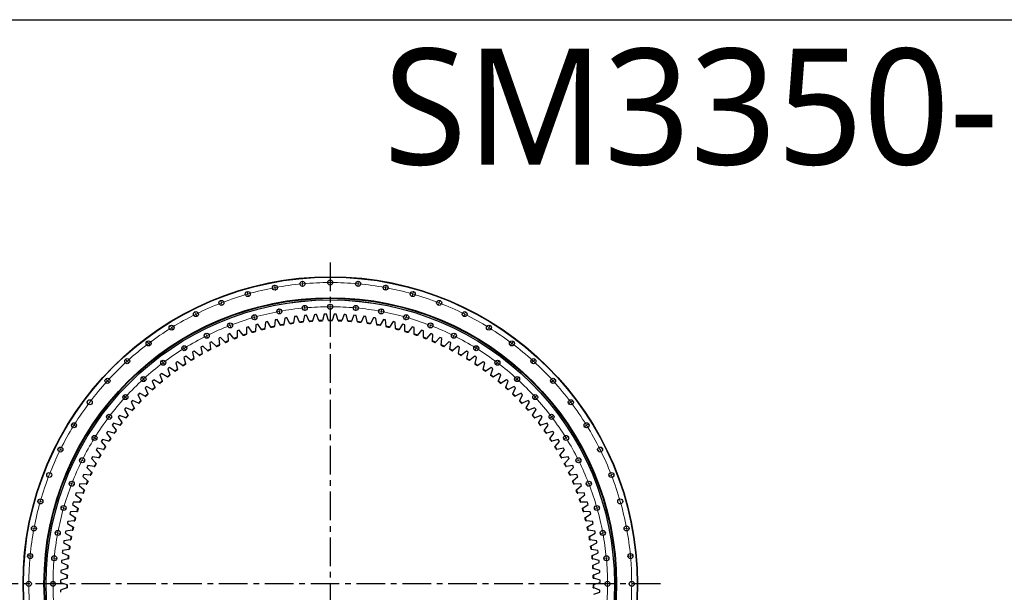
# Model space of a CAD drawing. Header units: millimetres. Extents: x -1928 to 21055, y 64816 to 83481.
# Tile 7 of 17: x 1929 to 9564, y 79038 to 83481. Entities that reach past the tile are written whole.
import ezdxf

# ---------------------------------------------------------------- set-up
doc = ezdxf.new("R2010")
doc.units = ezdxf.units.MM
doc.header["$LTSCALE"] = 100
doc.linetypes.add('CENTER', pattern=[10.16, 6.35, -1.27, 1.27, -1.27])

msp = doc.modelspace()

# ---------------------------------------------------------------- linework, layer by layer
at = {"linetype": 'CENTER', "ltscale": 0.35}
for p, q in [((4337.2, 81597.4), (4337.2, 76611.2)), ((6896.6, 79104.3), (1777.9, 79104.3))]:
    msp.add_line(p, q, dxfattribs=at)
at = {"color": 0, "linetype": 'Continuous', "lineweight": 18}
for p, q in [((3906.8, 81406.9), (3903.7, 81423.6)), ((3907.7, 81402), (3907.3, 81404.5)), ((3907.7, 81402), (3908.2, 81399.5)), ((3908.6, 81397.1), (3911.8, 81380.4)), ((4121.1, 81436.8), (4119.5, 81453.7)), ((4121.6, 81431.8), (4121.3, 81434.3)), ((4121.6, 81431.8), (4121.8, 81429.3)), ((4122, 81426.9), (4123.6, 81409.9)), ((4337.2, 81446.8), (4337.2, 81463.8)), ((4337.2, 81441.8), (4337.2, 81444.3)), ((4337.2, 81441.8), (4337.2, 81439.3)), ((4337.2, 81436.8), (4337.2, 81419.8)), ((4552.5, 81426.9), (4550.9, 81409.9)), ((4552.9, 81431.8), (4552.7, 81429.3)), ((4552.9, 81431.8), (4553.1, 81434.3)), ((4553.4, 81436.8), (4554.9, 81453.7)), ((4765.8, 81397.1), (4762.7, 81380.4)), ((4766.8, 81402), (4766.3, 81399.5)), ((4766.8, 81402), (4767.2, 81404.5)), ((4767.7, 81406.9), (4770.8, 81423.6)), ((3696.2, 81357.4), (3691.5, 81373.7)), ((3697.6, 81352.6), (3696.9, 81355)), ((3697.6, 81352.6), (3698.2, 81350.2)), ((3698.9, 81347.8), (3703.6, 81331.4)), ((4975.6, 81347.8), (4970.9, 81331.4)), ((4976.9, 81352.6), (4976.2, 81350.2)), ((4976.9, 81352.6), (4977.6, 81355)), ((4978.3, 81357.4), (4982.9, 81373.7)), ((3491, 81288.6), (3484.9, 81304.5)), ((3492.8, 81284), (3491.9, 81286.3)), ((3492.8, 81284), (3493.7, 81281.6)), ((3494.6, 81279.3), (3500.8, 81263.4)), ((3941.3, 81222.6), (3938.1, 81239.3)), ((4138.4, 81250.1), (4136.8, 81267)), ((4138.9, 81245.1), (4138.6, 81247.6)), ((4138.9, 81245.1), (4139.1, 81242.6)), ((4139.3, 81240.1), (4140.9, 81223.2)), ((4337.2, 81259.3), (4337.2, 81276.3)), ((4337.2, 81254.3), (4337.2, 81256.8)), ((4337.2, 81254.3), (4337.2, 81251.8)), ((4337.2, 81249.3), (4337.2, 81232.3)), ((4535.2, 81240.1), (4533.6, 81223.2)), ((4535.6, 81245.1), (4535.4, 81242.6)), ((4535.6, 81245.1), (4535.8, 81247.6)), ((4536.1, 81250.1), (4537.6, 81267)), ((4733.2, 81222.6), (4736.3, 81239.3)), ((5179.8, 81279.3), (5173.7, 81263.4)), ((5181.6, 81284), (5180.7, 81281.6)), ((5181.6, 81284), (5182.5, 81286.3)), ((5183.4, 81288.6), (5189.6, 81304.5)), ((3293.1, 81201.2), (3285.5, 81216.4)), ((3295.3, 81196.7), (3294.2, 81199)), ((3295.3, 81196.7), (3296.4, 81194.5)), ((3297.6, 81192.3), (3305.1, 81177.1)), ((3747.5, 81177), (3742.8, 81193.4)), ((3748.9, 81172.2), (3748.2, 81174.6)), ((3748.9, 81172.2), (3749.5, 81169.8)), ((3750.2, 81167.4), (3754.9, 81151.1)), ((3942.2, 81217.7), (3941.7, 81220.1)), ((3942.2, 81217.7), (3942.6, 81215.2)), ((3943.1, 81212.8), (3946.2, 81196.1)), ((4731.4, 81212.8), (4728.3, 81196.1)), ((4732.3, 81217.7), (4731.8, 81215.2)), ((4732.3, 81217.7), (4732.8, 81220.1)), ((4924.2, 81167.4), (4919.6, 81151.1)), ((4925.6, 81172.2), (4924.9, 81169.8)), ((4925.6, 81172.2), (4926.3, 81174.6)), ((4927, 81177), (4931.6, 81193.4)), ((5376.9, 81192.3), (5369.3, 81177.1)), ((5379.2, 81196.7), (5378, 81194.5)), ((5379.2, 81196.7), (5380.3, 81199)), ((5381.4, 81201.2), (5389, 81216.4)), ((3104.1, 81095.9), (3095.1, 81110.4)), ((3106.7, 81091.7), (3105.4, 81093.8)), ((3106.7, 81091.7), (3108, 81089.6)), ((3109.3, 81087.4), (3118.3, 81073)), ((3558.8, 81113.8), (3552.6, 81129.6)), ((3560.6, 81109.1), (3559.7, 81111.4)), ((3560.6, 81109.1), (3561.5, 81106.8)), ((3562.4, 81104.5), (3568.5, 81088.6)), ((5112.1, 81104.5), (5106, 81088.6)), ((5113.9, 81109.1), (5113, 81106.8)), ((5113.9, 81109.1), (5114.8, 81111.4)), ((5115.7, 81113.8), (5121.9, 81129.6)), ((5565.1, 81087.4), (5556.2, 81073)), ((5567.8, 81091.7), (5566.5, 81089.6)), ((5567.8, 81091.7), (5569.1, 81093.8)), ((5570.4, 81095.9), (5579.4, 81110.4)), ((3376.7, 81033.4), (3369.1, 81048.6)), ((3378.9, 81028.9), (3377.8, 81031.1)), ((3378.9, 81028.9), (3380, 81026.7)), ((3381.1, 81024.4), (3388.7, 81009.2)), ((5293.3, 81024.4), (5285.8, 81009.2)), ((5295.6, 81028.9), (5294.5, 81026.7)), ((5295.6, 81028.9), (5296.7, 81031.1)), ((5297.8, 81033.4), (5305.4, 81048.6)), ((2925.6, 80973.7), (2915.3, 80987.2)), ((2928.6, 80969.7), (2927.1, 80971.7)), ((2928.6, 80969.7), (2930.1, 80967.7)), ((2931.6, 80965.7), (2941.8, 80952.1)), ((3202.8, 80936.5), (3193.8, 80951)), ((3205.4, 80932.3), (3204.1, 80934.4)), ((3205.4, 80932.3), (3206.7, 80930.1)), ((5469.1, 80932.3), (5467.8, 80930.1)), ((5469.1, 80932.3), (5470.4, 80934.4)), ((5471.7, 80936.5), (5480.6, 80951)), ((5742.9, 80965.7), (5732.6, 80952.1)), ((5745.9, 80969.7), (5744.4, 80967.7)), ((5745.9, 80969.7), (5747.4, 80971.7)), ((5748.9, 80973.7), (5759.2, 80987.2)), ((3208, 80928), (3217, 80913.6)), ((5466.4, 80928), (5457.5, 80913.6)), ((2759.1, 80835.4), (2747.7, 80848)), ((2762.5, 80831.7), (2760.8, 80833.6)), ((2762.5, 80831.7), (2764.2, 80829.9)), ((2765.8, 80828), (2777.3, 80815.5)), ((3038.6, 80824), (3028.3, 80837.6)), ((3041.6, 80820), (3040.1, 80822)), ((3041.6, 80820), (3043.1, 80818)), ((3044.6, 80816), (3054.8, 80802.5)), ((5629.9, 80816), (5619.6, 80802.5)), ((5632.9, 80820), (5631.4, 80818)), ((5632.9, 80820), (5634.4, 80822)), ((5635.9, 80824), (5646.2, 80837.6)), ((5908.6, 80828), (5897.2, 80815.5)), ((5912, 80831.7), (5910.3, 80829.9)), ((5912, 80831.7), (5913.7, 80833.6)), ((5915.4, 80835.4), (5926.8, 80848)), ((2885.4, 80696.9), (2874, 80709.4)), ((5789.1, 80696.9), (5800.5, 80709.4)), ((2606.1, 80682.4), (2593.5, 80693.9)), ((2609.8, 80679.1), (2608, 80680.7)), ((2609.8, 80679.1), (2611.7, 80677.4)), ((2613.5, 80675.7), (2626.1, 80664.2)), ((2888.8, 80693.2), (2887.1, 80695)), ((2888.8, 80693.2), (2890.5, 80691.3)), ((2892.2, 80689.5), (2903.6, 80676.9)), ((5782.3, 80689.5), (5770.9, 80676.9)), ((5785.7, 80693.2), (5784, 80691.3)), ((5785.7, 80693.2), (5787.4, 80695)), ((6061, 80675.7), (6048.4, 80664.2)), ((6064.7, 80679.1), (6062.8, 80677.4)), ((6064.7, 80679.1), (6066.5, 80680.7)), ((6068.4, 80682.4), (6080.9, 80693.9)), ((2744.7, 80556.1), (2732.1, 80567.6)), ((2748.4, 80552.7), (2746.5, 80554.4)), ((2748.4, 80552.7), (2750.2, 80551.1)), ((5926.1, 80552.7), (5924.3, 80551.1)), ((5926.1, 80552.7), (5928, 80554.4)), ((5929.8, 80556.1), (5942.4, 80567.6)), ((2752.1, 80549.4), (2764.6, 80537.9)), ((5922.4, 80549.4), (5909.8, 80537.9)), ((6198.6, 80509.9), (6185, 80499.7)), ((6202.6, 80513), (6200.6, 80511.5)), ((6202.6, 80513), (6204.6, 80514.5)), ((6206.6, 80516), (6220.2, 80526.2)), ((2617.5, 80403), (2603.9, 80413.2)), ((2621.5, 80400), (2619.5, 80401.5)), ((2621.5, 80400), (2623.5, 80398.5)), ((2625.5, 80397), (2639.1, 80386.7)), ((6049, 80397), (6035.4, 80386.7)), ((6053, 80400), (6051, 80398.5)), ((6053, 80400), (6055, 80401.5)), ((6057, 80403), (6070.5, 80413.2)), ((2345.6, 80337.5), (2331.2, 80346.4)), ((2349.9, 80334.8), (2347.7, 80336.2)), ((2349.9, 80334.8), (2352, 80333.5)), ((2354.1, 80332.2), (2368.6, 80323.3)), ((6320.4, 80332.2), (6305.9, 80323.3)), ((6324.6, 80334.8), (6322.5, 80333.5)), ((6324.6, 80334.8), (6326.7, 80336.2)), ((6328.9, 80337.5), (6343.3, 80346.4)), ((2505, 80238.8), (2490.6, 80247.7)), ((6169.5, 80238.8), (6183.9, 80247.7)), ((2509.3, 80236.1), (2507.1, 80237.4)), ((2509.3, 80236.1), (2511.4, 80234.8)), ((2513.5, 80233.5), (2528, 80224.5)), ((6161, 80233.5), (6146.5, 80224.5)), ((6165.2, 80236.1), (6163.1, 80234.8)), ((6165.2, 80236.1), (6167.3, 80237.4)), ((2240.3, 80148.4), (2225.1, 80156)), ((2244.8, 80146.2), (2242.6, 80147.3)), ((2244.8, 80146.2), (2247, 80145.1)), ((2249.3, 80144), (2264.5, 80136.4)), ((6425.2, 80144), (6410, 80136.4)), ((6429.7, 80146.2), (6427.4, 80145.1)), ((6429.7, 80146.2), (6431.9, 80147.3)), ((6434.2, 80148.4), (6449.4, 80156)), ((2408.2, 80064.9), (2392.9, 80072.4)), ((2412.6, 80062.6), (2410.4, 80063.8)), ((2412.6, 80062.6), (2414.9, 80061.5)), ((2417.1, 80060.4), (2432.3, 80052.8)), ((6257.4, 80060.4), (6242.1, 80052.8)), ((6261.8, 80062.6), (6259.6, 80061.5)), ((6261.8, 80062.6), (6264.1, 80063.8)), ((6266.3, 80064.9), (6281.5, 80072.4)), ((6512.2, 79946.9), (6496.4, 79940.8)), ((6516.9, 79948.7), (6514.6, 79947.8)), ((6516.9, 79948.7), (6519.2, 79949.6)), ((6521.6, 79950.5), (6537.4, 79956.6)), ((2327.8, 79882.8), (2311.9, 79888.9)), ((2332.4, 79881), (2330.1, 79881.9)), ((2332.4, 79881), (2334.8, 79880.1)), ((2337.1, 79879.2), (2352.9, 79873)), ((6337.4, 79879.2), (6321.5, 79873)), ((6342.1, 79881), (6339.7, 79880.1)), ((6342.1, 79881), (6344.4, 79881.9)), ((6346.7, 79882.8), (6362.6, 79888.9)), ((2084.2, 79745.4), (2067.8, 79750)), ((2089, 79744), (2086.6, 79744.7)), ((2089, 79744), (2091.4, 79743.3)), ((2093.8, 79742.6), (2110.1, 79738)), ((2264.5, 79694), (2248.2, 79698.7)), ((2269.3, 79692.7), (2266.9, 79693.4)), ((2269.3, 79692.7), (2271.7, 79692)), ((2274.1, 79691.3), (2290.5, 79686.7)), ((6400.4, 79691.3), (6384, 79686.7)), ((6405.2, 79692.7), (6402.8, 79692)), ((6405.2, 79692.7), (6407.6, 79693.4)), ((6410, 79694), (6426.3, 79698.7)), ((2034.6, 79534.7), (2017.9, 79537.9)), ((2039.5, 79533.8), (2037.1, 79534.3)), ((2039.5, 79533.8), (2042, 79533.4)), ((2044.5, 79532.9), (2061.2, 79529.8)), ((2218.9, 79500.3), (2202.2, 79503.4)), ((2223.8, 79499.4), (2221.4, 79499.8)), ((2223.8, 79499.4), (2226.3, 79498.9)), ((2228.8, 79498.4), (2245.5, 79495.3)), ((6445.7, 79498.4), (6429, 79495.3)), ((6450.6, 79499.4), (6448.2, 79498.9)), ((6450.6, 79499.4), (6453.1, 79499.8)), ((6455.5, 79500.3), (6472.3, 79503.4)), ((6630, 79532.9), (6613.3, 79529.8)), ((6634.9, 79533.8), (6632.5, 79533.4)), ((6634.9, 79533.8), (6637.4, 79534.3)), ((6639.9, 79534.7), (6656.6, 79537.9)), ((2004.7, 79320.4), (1987.8, 79322)), ((2009.7, 79320), (2007.2, 79320.2)), ((2009.7, 79320), (2012.2, 79319.7)), ((2014.7, 79319.5), (2031.6, 79317.9)), ((2191.4, 79303.1), (2174.5, 79304.7)), ((2196.4, 79302.7), (2193.9, 79302.9)), ((2196.4, 79302.7), (2198.9, 79302.4)), ((2201.4, 79302.2), (2218.3, 79300.6)), ((6473.1, 79302.2), (6456.2, 79300.6)), ((6478.1, 79302.7), (6475.6, 79302.4)), ((6478.1, 79302.7), (6480.6, 79302.9)), ((6483, 79303.1), (6500, 79304.7)), ((6659.8, 79319.5), (6642.9, 79317.9)), ((6664.8, 79320), (6662.3, 79319.7)), ((6664.8, 79320), (6667.3, 79320.2)), ((6669.7, 79320.4), (6686.7, 79322)), ((2182.2, 79104.3), (2165.2, 79104.3)), ((2187.2, 79104.3), (2184.7, 79104.3)), ((2187.2, 79104.3), (2189.7, 79104.3)), ((2192.2, 79104.3), (2209.2, 79104.3)), ((6482.2, 79104.3), (6465.2, 79104.3)), ((6487.2, 79104.3), (6484.7, 79104.3)), ((6487.2, 79104.3), (6489.7, 79104.3)), ((6492.2, 79104.3), (6509.2, 79104.3))]:
    msp.add_line(p, q, dxfattribs=at)
at = {"color": 7, "linetype": 'Continuous', "lineweight": 25}
for p, q in [((3984.8, 81166.1), (3977.1, 81116.3)), ((3992.9, 81167.5), (3984.8, 81166.1)), ((4001.1, 81168.8), (3992.9, 81167.5)), ((4024.6, 81124.3), (4001.1, 81168.8)), ((4060.8, 81177.7), (4051.2, 81128.2)), ((4069, 81178.8), (4060.8, 81177.7)), ((4077.1, 81179.8), (4069, 81178.8)), ((4099, 81134.4), (4077.1, 81179.8)), ((4137.2, 81186.5), (4125.8, 81137.3)), ((4145.4, 81187.2), (4137.2, 81186.5)), ((4153.6, 81188), (4145.4, 81187.2)), ((4173.8, 81141.8), (4153.6, 81188)), ((4213.8, 81192.4), (4200.6, 81143.7)), ((4222, 81192.9), (4213.8, 81192.4)), ((4230.2, 81193.3), (4222, 81192.9)), ((4248.7, 81146.4), (4230.2, 81193.3)), ((4290.6, 81195.5), (4275.6, 81147.4)), ((4298.8, 81195.7), (4290.6, 81195.5)), ((4307, 81195.8), (4298.8, 81195.7)), ((4323.8, 81148.3), (4307, 81195.8)), ((4367.4, 81195.8), (4350.7, 81148.3)), ((4375.7, 81195.7), (4367.4, 81195.8)), ((4383.9, 81195.5), (4375.7, 81195.7)), ((4398.9, 81147.4), (4383.9, 81195.5)), ((4444.3, 81193.3), (4425.8, 81146.4)), ((4452.5, 81192.9), (4444.3, 81193.3)), ((4460.7, 81192.4), (4452.5, 81192.9)), ((4473.9, 81143.7), (4460.7, 81192.4)), ((4520.9, 81188), (4500.7, 81141.8)), ((4529.1, 81187.2), (4520.9, 81188)), ((4537.3, 81186.5), (4529.1, 81187.2)), ((4548.7, 81137.3), (4537.3, 81186.5)), ((4597.3, 81179.8), (4575.5, 81134.4)), ((4605.5, 81178.8), (4597.3, 81179.8)), ((4613.7, 81177.7), (4605.5, 81178.8)), ((4623.3, 81128.2), (4613.7, 81177.7)), ((4673.4, 81168.8), (4649.9, 81124.3)), ((4681.5, 81167.5), (4673.4, 81168.8)), ((4689.6, 81166.1), (4681.5, 81167.5)), ((4697.4, 81116.3), (4689.6, 81166.1)), ((3686.7, 81092.3), (3686.3, 81041.9)), ((3694.5, 81094.9), (3686.7, 81092.3)), ((3702.3, 81097.4), (3694.5, 81094.9)), ((3732.2, 81056.7), (3702.3, 81097.4)), ((3760.2, 81114.9), (3757.9, 81064.5)), ((3768.1, 81117.1), (3760.2, 81114.9)), ((3776, 81119.3), (3768.1, 81117.1)), ((3804.3, 81077.6), (3776, 81119.3)), ((3830, 81080.2), (3830.3, 81084.4)), ((3834.4, 81134.7), (3830.3, 81084.4)), ((3842.4, 81136.7), (3834.4, 81134.7)), ((3850.4, 81138.6), (3842.4, 81136.7)), ((3877.1, 81095.8), (3850.4, 81138.6)), ((3877.1, 81095.8), (3879.4, 81092.3)), ((3902.9, 81097.5), (3903.4, 81101.7)), ((3909.3, 81151.8), (3903.4, 81101.7)), ((3917.4, 81153.5), (3909.3, 81151.8)), ((3925.4, 81155.1), (3917.4, 81153.5)), ((3950.6, 81111.4), (3925.4, 81155.1)), ((3950.6, 81111.4), (3952.7, 81107.7)), ((3976.4, 81112.1), (3977.1, 81116.3)), ((4024.6, 81124.3), (4026.6, 81120.5)), ((4050.4, 81124), (4051.2, 81128.2)), ((4099, 81134.4), (4100.9, 81130.6)), ((4124.8, 81133.2), (4125.8, 81137.3)), ((4173.8, 81141.8), (4175.5, 81137.9)), ((4199.5, 81139.6), (4200.6, 81143.7)), ((4248.7, 81146.4), (4250.3, 81142.4)), ((4274.3, 81143.3), (4275.6, 81147.4)), ((4323.8, 81148.3), (4325.2, 81144.3)), ((4349.3, 81144.3), (4350.7, 81148.3)), ((4398.9, 81147.4), (4400.1, 81143.3)), ((4424.2, 81142.4), (4425.8, 81146.4)), ((4473.9, 81143.7), (4475, 81139.6)), ((4499, 81137.9), (4500.7, 81141.8)), ((4548.7, 81137.3), (4549.7, 81133.2)), ((4573.6, 81130.6), (4575.5, 81134.4)), ((4623.3, 81128.2), (4624.1, 81124)), ((4647.9, 81120.5), (4649.9, 81124.3)), ((4697.4, 81116.3), (4698.1, 81112.1)), ((4721.8, 81107.7), (4723.9, 81111.4)), ((4749, 81155.1), (4723.9, 81111.4)), ((4757.1, 81153.5), (4749, 81155.1)), ((4765.1, 81151.8), (4757.1, 81153.5)), ((4771.1, 81101.7), (4765.1, 81151.8)), ((4771.1, 81101.7), (4771.6, 81097.5)), ((4795.1, 81092.3), (4797.3, 81095.8)), ((4824.1, 81138.6), (4797.3, 81095.8)), ((4832.1, 81136.7), (4824.1, 81138.6)), ((4840.1, 81134.7), (4832.1, 81136.7)), ((4844.2, 81084.4), (4840.1, 81134.7)), ((4844.2, 81084.4), (4844.5, 81080.2)), ((4898.5, 81119.3), (4870.2, 81077.6)), ((4906.4, 81117.1), (4898.5, 81119.3)), ((4914.3, 81114.9), (4906.4, 81117.1)), ((4916.6, 81064.5), (4914.3, 81114.9)), ((4972.1, 81097.4), (4942.3, 81056.7)), ((4980, 81094.9), (4972.1, 81097.4)), ((4987.8, 81092.3), (4980, 81094.9)), ((4988.2, 81041.9), (4987.8, 81092.3)), ((3479.4, 81012.1), (3471.9, 81008.7)), ((3471.9, 81008.7), (3477.1, 80958.5)), ((3486.9, 81015.4), (3479.4, 81012.1)), ((3521.1, 80978.3), (3486.9, 81015.4)), ((3550.1, 81042.3), (3542.5, 81039.2)), ((3542.5, 81039.2), (3545.8, 80988.9)), ((3557.7, 81045.4), (3550.1, 81042.3)), ((3590.4, 81007), (3557.7, 81045.4)), ((3621.8, 81069.9), (3614.1, 81067.1)), ((3614.1, 81067.1), (3615.5, 81016.7)), ((3615.7, 81012.4), (3615.5, 81016.7)), ((3629.6, 81072.7), (3621.8, 81069.9)), ((3660.8, 81033.1), (3629.6, 81072.7)), ((3660.8, 81033.1), (3663.5, 81029.8)), ((3686.3, 81037.6), (3686.3, 81041.9)), ((3732.2, 81056.7), (3734.7, 81053.3)), ((3757.7, 81060.3), (3757.9, 81064.5)), ((3804.3, 81077.6), (3806.7, 81074.1)), ((4867.8, 81074.1), (4870.2, 81077.6)), ((4916.6, 81064.5), (4916.8, 81060.3)), ((4939.8, 81053.3), (4942.3, 81056.7)), ((4988.2, 81041.9), (4988.2, 81037.6)), ((5011, 81029.8), (5013.6, 81033.1)), ((5044.9, 81072.7), (5013.6, 81033.1)), ((5052.7, 81069.9), (5044.9, 81072.7)), ((5060.4, 81067.1), (5052.7, 81069.9)), ((5058.9, 81016.7), (5058.8, 81012.4)), ((5058.9, 81016.7), (5060.4, 81067.1)), ((5116.8, 81045.4), (5084, 81007)), ((5124.4, 81042.3), (5116.8, 81045.4)), ((5132, 81039.2), (5124.4, 81042.3)), ((5128.7, 80988.9), (5132, 81039.2)), ((5187.5, 81015.4), (5153.4, 80978.3)), ((5195, 81012.1), (5187.5, 81015.4)), ((5202.5, 81008.7), (5195, 81012.1)), ((5197.4, 80958.5), (5202.5, 81008.7)), ((3341.7, 80943.9), (3334.5, 80940)), ((3334.5, 80940), (3343.3, 80890.3)), ((3348.9, 80947.8), (3341.7, 80943.9)), ((3385.7, 80913.3), (3348.9, 80947.8)), ((3409.9, 80979.3), (3402.6, 80975.6)), ((3402.6, 80975.6), (3409.6, 80925.7)), ((3417.3, 80982.9), (3409.9, 80979.3)), ((3452.8, 80947), (3417.3, 80982.9)), ((3452.8, 80947), (3455.7, 80944)), ((3477.5, 80954.3), (3477.1, 80958.5)), ((3521.1, 80978.3), (3523.9, 80975.2)), ((3546.1, 80984.6), (3545.8, 80988.9)), ((3590.4, 81007), (3593.2, 81003.8)), ((5081.3, 81003.8), (5084, 81007)), ((5128.7, 80988.9), (5128.4, 80984.6)), ((5150.6, 80975.2), (5153.4, 80978.3)), ((5197.4, 80958.5), (5197, 80954.3)), ((5218.7, 80944), (5221.7, 80947)), ((5257.2, 80982.9), (5221.7, 80947)), ((5264.6, 80979.3), (5257.2, 80982.9)), ((5271.9, 80975.6), (5264.6, 80979.3)), ((5264.9, 80925.7), (5271.9, 80975.6)), ((5325.6, 80947.8), (5288.8, 80913.3)), ((5332.8, 80943.9), (5325.6, 80947.8)), ((5331.2, 80890.3), (5340, 80940)), ((5340, 80940), (5332.8, 80943.9)), ((3209.3, 80865.9), (3202.4, 80861.4)), ((3202.4, 80861.4), (3214.8, 80812.5)), ((3216.2, 80870.3), (3209.3, 80865.9)), ((3255.4, 80838.5), (3216.2, 80870.3)), ((3274.8, 80906.1), (3267.7, 80901.9)), ((3267.7, 80901.9), (3278.3, 80852.6)), ((3281.9, 80910.3), (3274.8, 80906.1)), ((3319.9, 80877.1), (3281.9, 80910.3)), ((3319.9, 80877.1), (3323, 80874.3)), ((3344, 80886.2), (3343.3, 80890.3)), ((3385.7, 80913.3), (3388.8, 80910.4)), ((3410.1, 80921.5), (3409.6, 80925.7)), ((5264.9, 80925.7), (5264.3, 80921.5)), ((5285.7, 80910.4), (5288.8, 80913.3)), ((5331.2, 80890.3), (5330.5, 80886.2)), ((5351.4, 80874.3), (5354.6, 80877.1)), ((5392.6, 80910.3), (5354.6, 80877.1)), ((5399.7, 80906.1), (5392.6, 80910.3)), ((5396.1, 80852.6), (5406.8, 80901.9)), ((5406.8, 80901.9), (5399.7, 80906.1)), ((5458.2, 80870.3), (5419.1, 80838.5)), ((5465.2, 80865.9), (5458.2, 80870.3)), ((5459.7, 80812.5), (5472.1, 80861.4)), ((5472.1, 80861.4), (5465.2, 80865.9)), ((3089.6, 80783.2), (3083, 80778.3)), ((3131, 80754.4), (3089.6, 80783.2)), ((3145.3, 80823.3), (3138.6, 80818.5)), ((3138.6, 80818.5), (3152.8, 80770.2)), ((3152.1, 80827.9), (3145.3, 80823.3)), ((3192.4, 80797.6), (3152.1, 80827.9)), ((3192.4, 80797.6), (3195.8, 80795.1)), ((3215.9, 80808.4), (3214.8, 80812.5)), ((3255.4, 80838.5), (3258.7, 80835.9)), ((3279.2, 80848.5), (3278.3, 80852.6)), ((5396.1, 80852.6), (5395.3, 80848.5)), ((5415.8, 80835.9), (5419.1, 80838.5)), ((5459.7, 80812.5), (5458.6, 80808.4)), ((5478.7, 80795.1), (5482, 80797.6)), ((5522.4, 80827.9), (5482, 80797.6)), ((5521.7, 80770.2), (5535.9, 80818.5)), ((5529.1, 80823.3), (5522.4, 80827.9)), ((5535.9, 80818.5), (5529.1, 80823.3)), ((5584.9, 80783.2), (5543.5, 80754.4)), ((5591.5, 80778.3), (5584.9, 80783.2)), ((3022.3, 80731.1), (3016, 80725.9)), ((3016, 80725.9), (3033.7, 80678.7)), ((3028.8, 80736.3), (3022.3, 80731.1)), ((3071.2, 80709), (3028.8, 80736.3)), ((3071.2, 80709), (3074.8, 80706.7)), ((3083, 80778.3), (3076.4, 80773.4)), ((3076.4, 80773.4), (3092.4, 80725.5)), ((3093.8, 80721.5), (3092.4, 80725.5)), ((3131, 80754.4), (3134.5, 80752)), ((3154, 80766.1), (3152.8, 80770.2)), ((5521.7, 80770.2), (5520.5, 80766.1)), ((5540, 80752), (5543.5, 80754.4)), ((5582.1, 80725.5), (5580.7, 80721.5)), ((5582.1, 80725.5), (5598, 80773.4)), ((5598, 80773.4), (5591.5, 80778.3)), ((5599.7, 80706.7), (5603.3, 80709)), ((5645.7, 80736.3), (5603.3, 80709)), ((5640.8, 80678.7), (5658.5, 80725.9)), ((5652.1, 80731.1), (5645.7, 80736.3)), ((5658.5, 80725.9), (5652.1, 80731.1)), ((2906.5, 80630.2), (2900.5, 80624.5)), ((2912.5, 80635.8), (2906.5, 80630.2)), ((2956.8, 80611.7), (2912.5, 80635.8)), ((2963.5, 80681.7), (2957.3, 80676.3)), ((2957.3, 80676.3), (2976.8, 80629.8)), ((2969.7, 80687.1), (2963.5, 80681.7)), ((3013.1, 80661.4), (2969.7, 80687.1)), ((2978.4, 80625.9), (2976.8, 80629.8)), ((3013.1, 80661.4), (3016.8, 80659.3)), ((3035.2, 80674.7), (3033.7, 80678.7)), ((5640.8, 80678.7), (5639.3, 80674.7)), ((5657.7, 80659.3), (5661.4, 80661.4)), ((5704.8, 80687.1), (5661.4, 80661.4)), ((5697.7, 80629.8), (5696.1, 80625.9)), ((5697.7, 80629.8), (5717.2, 80676.3)), ((5711, 80681.7), (5704.8, 80687.1)), ((5717.2, 80676.3), (5711, 80681.7)), ((5762, 80635.8), (5717.7, 80611.7)), ((5768, 80630.2), (5762, 80635.8)), ((5774, 80624.5), (5768, 80630.2)), ((2851.4, 80576.6), (2845.6, 80570.7)), ((2845.6, 80570.7), (2868.4, 80525.7)), ((2857.2, 80582.4), (2851.4, 80576.6)), ((2902.4, 80560), (2857.2, 80582.4)), ((2900.5, 80624.5), (2921.6, 80578.7)), ((2902.4, 80560), (2906.1, 80558.1)), ((2923.4, 80574.9), (2921.6, 80578.7)), ((2956.8, 80611.7), (2960.5, 80609.7)), ((5714, 80609.7), (5717.7, 80611.7)), ((5752.8, 80578.7), (5751.1, 80574.9)), ((5752.8, 80578.7), (5774, 80624.5)), ((5768.3, 80558.1), (5772.1, 80560)), ((5817.3, 80582.4), (5772.1, 80560)), ((5806.1, 80525.7), (5828.9, 80570.7)), ((5823.1, 80576.6), (5817.3, 80582.4)), ((5828.9, 80570.7), (5823.1, 80576.6)), ((2798.3, 80521), (2792.7, 80514.9)), ((2792.7, 80514.9), (2817.2, 80470.8)), ((2803.9, 80527), (2798.3, 80521)), ((2849.8, 80506.3), (2803.9, 80527)), ((2849.8, 80506.3), (2853.7, 80504.6)), ((2870.3, 80522), (2868.4, 80525.7)), ((5806.1, 80525.7), (5804.1, 80522)), ((5820.8, 80504.6), (5824.6, 80506.3)), ((5870.6, 80527), (5824.6, 80506.3)), ((5857.3, 80470.8), (5881.7, 80514.9)), ((5876.2, 80521), (5870.6, 80527)), ((5881.7, 80514.9), (5876.2, 80521)), ((2698.4, 80404.2), (2693.3, 80397.7)), ((2693.3, 80397.7), (2721, 80355.5)), ((2703.6, 80410.6), (2698.4, 80404.2)), ((2750.9, 80393.3), (2703.6, 80410.6)), ((2747.3, 80463.5), (2742, 80457.2)), ((2742, 80457.2), (2768, 80414.1)), ((2752.6, 80469.7), (2747.3, 80463.5)), ((2799.3, 80450.7), (2752.6, 80469.7)), ((2770.2, 80410.4), (2768, 80414.1)), ((2799.3, 80450.7), (2803.3, 80449.1)), ((2819.2, 80467.1), (2817.2, 80470.8)), ((5857.3, 80470.8), (5855.2, 80467.1)), ((5871.2, 80449.1), (5875.1, 80450.7)), ((5921.8, 80469.7), (5875.1, 80450.7)), ((5906.5, 80414.1), (5904.3, 80410.4)), ((5906.5, 80414.1), (5932.5, 80457.2)), ((5927.2, 80463.5), (5921.8, 80469.7)), ((5970.9, 80410.6), (5923.6, 80393.3)), ((5932.5, 80457.2), (5927.2, 80463.5)), ((5953.5, 80355.5), (5981.1, 80397.7)), ((5976.1, 80404.2), (5970.9, 80410.6)), ((5981.1, 80397.7), (5976.1, 80404.2)), ((2651.8, 80343.1), (2646.9, 80336.5)), ((2646.9, 80336.5), (2676.1, 80295.3)), ((2656.7, 80349.7), (2651.8, 80343.1)), ((2704.6, 80334.2), (2656.7, 80349.7)), ((2704.6, 80334.2), (2708.7, 80332.9)), ((2723.3, 80352), (2721, 80355.5)), ((2750.9, 80393.3), (2754.9, 80391.9)), ((5919.6, 80391.9), (5923.6, 80393.3)), ((5953.5, 80355.5), (5951.2, 80352)), ((5965.8, 80332.9), (5969.8, 80334.2)), ((6017.8, 80349.7), (5969.8, 80334.2)), ((5998.4, 80295.3), (6027.5, 80336.5)), ((6022.7, 80343.1), (6017.8, 80349.7)), ((6027.5, 80336.5), (6022.7, 80343.1)), ((2607.4, 80280.4), (2602.8, 80273.5)), ((2602.8, 80273.5), (2633.5, 80233.5)), ((2612.1, 80287.1), (2607.4, 80280.4)), ((2660.6, 80273.4), (2612.1, 80287.1)), ((2660.6, 80273.4), (2664.6, 80272.2)), ((2678.5, 80291.9), (2676.1, 80295.3)), ((5998.4, 80295.3), (5995.9, 80291.9)), ((6009.8, 80272.2), (6013.9, 80273.4)), ((6062.4, 80287.1), (6013.9, 80273.4)), ((6041, 80233.5), (6071.7, 80273.5)), ((6067.1, 80280.4), (6062.4, 80287.1)), ((6071.7, 80273.5), (6067.1, 80280.4)), ((2565.4, 80216), (2561, 80209)), ((2561, 80209), (2593.1, 80170.1)), ((2569.8, 80223), (2565.4, 80216)), ((2618.8, 80211), (2569.8, 80223)), ((2595.8, 80166.9), (2593.1, 80170.1)), ((2618.8, 80211), (2622.9, 80210)), ((2636, 80230.1), (2633.5, 80233.5)), ((6041, 80233.5), (6038.4, 80230.1)), ((6051.6, 80210), (6055.7, 80211)), ((6104.7, 80223), (6055.7, 80211)), ((6081.3, 80170.1), (6078.7, 80166.9)), ((6081.3, 80170.1), (6113.5, 80209)), ((6109.1, 80216), (6104.7, 80223)), ((6113.5, 80209), (6109.1, 80216)), ((2525.7, 80150.2), (2521.6, 80143)), ((2521.6, 80143), (2555.2, 80105.4)), ((2529.9, 80157.3), (2525.7, 80150.2)), ((2579.3, 80147.1), (2529.9, 80157.3)), ((2558, 80102.2), (2555.2, 80105.4)), ((2579.3, 80147.1), (2583.4, 80146.3)), ((6091.1, 80146.3), (6095.2, 80147.1)), ((6144.6, 80157.3), (6095.2, 80147.1)), ((6119.3, 80105.4), (6116.5, 80102.2)), ((6119.3, 80105.4), (6152.8, 80143)), ((6148.8, 80150.2), (6144.6, 80157.3)), ((6152.8, 80143), (6148.8, 80150.2)), ((2457.4, 80021.7), (2453.8, 80014.4)), ((2507.4, 80015.2), (2457.4, 80021.7)), ((2488.5, 80082.9), (2484.7, 80075.6)), ((2484.7, 80075.6), (2519.6, 80039.2)), ((2492.4, 80090.2), (2488.5, 80082.9)), ((2542.1, 80081.8), (2492.4, 80090.2)), ((2507.4, 80015.2), (2511.6, 80014.7)), ((2522.5, 80036.2), (2519.6, 80039.2)), ((2542.1, 80081.8), (2546.3, 80081.1)), ((6128.2, 80081.1), (6132.3, 80081.8)), ((6182.1, 80090.2), (6132.3, 80081.8)), ((6154.9, 80039.2), (6152, 80036.2)), ((6154.9, 80039.2), (6189.8, 80075.6)), ((6162.8, 80014.7), (6167, 80015.2)), ((6217, 80021.7), (6167, 80015.2)), ((6185.9, 80082.9), (6182.1, 80090.2)), ((6189.8, 80075.6), (6185.9, 80082.9)), ((6220.7, 80014.4), (6217, 80021.7)), ((2421.7, 79944.5), (2418.4, 79937)), ((2425, 79952.1), (2421.7, 79944.5)), ((2475.2, 79947.4), (2425, 79952.1)), ((2453.8, 80014.4), (2450.3, 80006.9)), ((2450.3, 80006.9), (2486.5, 79971.8)), ((2475.2, 79947.4), (2479.4, 79947)), ((2489.5, 79968.9), (2486.5, 79971.8)), ((6188, 79971.8), (6185, 79968.9)), ((6188, 79971.8), (6224.2, 80006.9)), ((6195.1, 79947), (6199.3, 79947.4)), ((6249.5, 79952.1), (6199.3, 79947.4)), ((6224.2, 80006.9), (6220.7, 80014.4)), ((6252.8, 79944.5), (6249.5, 79952.1)), ((6256.1, 79937), (6252.8, 79944.5)), ((2392.1, 79873.6), (2389.1, 79866)), ((2389.1, 79866), (2427.8, 79833.6)), ((2395.1, 79881.2), (2392.1, 79873.6)), ((2445.5, 79878.4), (2395.1, 79881.2)), ((2418.4, 79937), (2455.8, 79903.2)), ((2445.5, 79878.4), (2449.7, 79878.2)), ((2459, 79900.4), (2455.8, 79903.2)), ((6218.6, 79903.2), (6215.5, 79900.4)), ((6218.6, 79903.2), (6256.1, 79937)), ((6224.8, 79878.2), (6229, 79878.4)), ((6279.3, 79881.2), (6229, 79878.4)), ((6246.7, 79833.6), (6285.4, 79866)), ((6282.4, 79873.6), (6279.3, 79881.2)), ((6285.4, 79866), (6282.4, 79873.6)), ((2365.1, 79801.6), (2362.4, 79793.9)), ((2362.4, 79793.9), (2402.3, 79762.9)), ((2367.9, 79809.4), (2365.1, 79801.6)), ((2418.3, 79808.4), (2367.9, 79809.4)), ((2418.3, 79808.4), (2422.6, 79808.3)), ((2431, 79830.9), (2427.8, 79833.6)), ((6246.7, 79833.6), (6243.5, 79830.9)), ((6251.9, 79808.3), (6256.1, 79808.4)), ((6306.6, 79809.4), (6256.1, 79808.4)), ((6272.2, 79762.9), (6312, 79793.9)), ((6309.3, 79801.6), (6306.6, 79809.4)), ((6312, 79793.9), (6309.3, 79801.6)), ((2340.9, 79728.7), (2338.4, 79720.9)), ((2338.4, 79720.9), (2379.4, 79691.4)), ((2343.3, 79736.6), (2340.9, 79728.7)), ((2393.8, 79737.4), (2343.3, 79736.6)), ((2393.8, 79737.4), (2398, 79737.5)), ((2405.6, 79760.3), (2402.3, 79762.9)), ((6272.2, 79762.9), (6268.9, 79760.3)), ((6276.5, 79737.5), (6280.7, 79737.4)), ((6331.1, 79736.6), (6280.7, 79737.4)), ((6295.1, 79691.4), (6336, 79720.9)), ((6333.6, 79728.7), (6331.1, 79736.6)), ((6336, 79720.9), (6333.6, 79728.7)), ((2319.3, 79655), (2317.1, 79647)), ((2317.1, 79647), (2359.1, 79619.1)), ((2321.5, 79662.9), (2319.3, 79655)), ((2371.8, 79665.6), (2321.5, 79662.9)), ((2371.8, 79665.6), (2376, 79665.8)), ((2382.8, 79688.9), (2379.4, 79691.4)), ((6295.1, 79691.4), (6291.7, 79688.9)), ((6298.4, 79665.8), (6302.7, 79665.6)), ((6353, 79662.9), (6302.7, 79665.6)), ((6315.3, 79619.1), (6357.3, 79647)), ((6355.2, 79655), (6353, 79662.9)), ((6357.3, 79647), (6355.2, 79655)), ((2300.4, 79580.5), (2298.6, 79572.4)), ((2298.6, 79572.4), (2341.6, 79546.1)), ((2302.3, 79588.5), (2300.4, 79580.5)), ((2352.5, 79593), (2302.3, 79588.5)), ((2352.5, 79593), (2356.7, 79593.4)), ((2362.7, 79616.8), (2359.1, 79619.1)), ((6315.3, 79619.1), (6311.8, 79616.8)), ((6317.7, 79593.4), (6322, 79593)), ((6372.2, 79588.5), (6322, 79593)), ((6332.9, 79546.1), (6375.9, 79572.4)), ((6374.1, 79580.5), (6372.2, 79588.5)), ((6375.9, 79572.4), (6374.1, 79580.5)), ((2284.3, 79505.3), (2282.7, 79497.2)), ((2282.7, 79497.2), (2326.7, 79472.5)), ((2285.9, 79513.4), (2284.3, 79505.3)), ((2335.9, 79519.8), (2285.9, 79513.4)), ((2335.9, 79519.8), (2340.1, 79520.3)), ((2345.2, 79543.9), (2341.6, 79546.1)), ((6332.9, 79546.1), (6329.3, 79543.9)), ((6334.4, 79520.3), (6338.6, 79519.8)), ((6388.6, 79513.4), (6338.6, 79519.8)), ((6347.8, 79472.5), (6391.7, 79497.2)), ((6390.2, 79505.3), (6388.6, 79513.4)), ((6391.7, 79497.2), (6390.2, 79505.3)), ((2270.9, 79429.6), (2269.7, 79421.5)), ((2269.7, 79421.5), (2314.5, 79398.4)), ((2272.2, 79437.7), (2270.9, 79429.6)), ((2322, 79446), (2272.2, 79437.7)), ((2322, 79446), (2326.2, 79446.7)), ((2330.4, 79470.4), (2326.7, 79472.5)), ((6347.8, 79472.5), (6344.1, 79470.4)), ((6348.3, 79446.7), (6352.5, 79446)), ((6402.2, 79437.7), (6352.5, 79446)), ((6360, 79398.4), (6404.8, 79421.5)), ((6403.5, 79429.6), (6402.2, 79437.7)), ((6404.8, 79421.5), (6403.5, 79429.6)), ((2260.4, 79353.5), (2259.4, 79345.3)), ((2259.4, 79345.3), (2305.1, 79323.9)), ((2261.4, 79361.7), (2260.4, 79353.5)), ((2310.8, 79371.7), (2261.4, 79361.7)), ((2310.8, 79371.7), (2315, 79372.6)), ((2318.3, 79396.4), (2314.5, 79398.4)), ((6360, 79398.4), (6356.2, 79396.4)), ((6359.5, 79372.6), (6363.7, 79371.7)), ((6413.1, 79361.7), (6363.7, 79371.7)), ((6369.4, 79323.9), (6415, 79345.3)), ((6414.1, 79353.5), (6413.1, 79361.7)), ((6415, 79345.3), (6414.1, 79353.5)), ((2252.6, 79277), (2252, 79268.8)), ((2252, 79268.8), (2298.4, 79249.1)), ((2253.3, 79285.2), (2252.6, 79277)), ((2302.4, 79297.1), (2253.3, 79285.2)), ((2302.4, 79297.1), (2306.5, 79298.1)), ((2308.9, 79322.1), (2305.1, 79323.9)), ((6369.4, 79323.9), (6365.6, 79322.1)), ((6368, 79298.1), (6372.1, 79297.1)), ((6421.1, 79285.2), (6372.1, 79297.1)), ((6376.1, 79249.1), (6422.5, 79268.8)), ((6421.8, 79277), (6421.1, 79285.2)), ((6422.5, 79268.8), (6421.8, 79277)), ((2247.7, 79200.3), (2247.3, 79192.1)), ((2247.3, 79192.1), (2294.4, 79174.1)), ((2248.1, 79208.6), (2247.7, 79200.3)), ((2296.6, 79222.2), (2248.1, 79208.6)), ((2296.6, 79222.2), (2300.7, 79223.4)), ((2302.3, 79247.4), (2298.4, 79249.1)), ((6376.1, 79249.1), (6372.2, 79247.4)), ((6373.8, 79223.4), (6377.8, 79222.2)), ((6426.4, 79208.6), (6377.8, 79222.2)), ((6380, 79174.1), (6427.1, 79192.1)), ((6426.8, 79200.3), (6426.4, 79208.6)), ((6427.1, 79192.1), (6426.8, 79200.3)), ((2245.6, 79123.5), (2245.5, 79115.3)), ((2245.5, 79115.3), (2293.2, 79099)), ((2245.7, 79131.7), (2245.6, 79123.5)), ((2293.7, 79147.2), (2245.7, 79131.7)), ((2297.2, 79097.6), (2293.2, 79099)), ((2293.7, 79147.2), (2297.7, 79148.5)), ((2298.4, 79172.5), (2294.4, 79174.1)), ((6380, 79174.1), (6376.1, 79172.5)), ((6376.8, 79148.5), (6380.8, 79147.2)), ((6381.2, 79099), (6377.2, 79097.6)), ((6428.8, 79131.7), (6380.8, 79147.2)), ((6381.2, 79099), (6429, 79115.3)), ((6428.9, 79123.5), (6428.8, 79131.7)), ((6429, 79115.3), (6428.9, 79123.5)), ((2293.5, 79072.1), (2246.1, 79054.9)), ((2246.1, 79054.9), (2246.3, 79046.7)), ((2246.3, 79046.7), (2246.5, 79038.4)), ((2293.5, 79072.1), (2297.5, 79073.5)), ((6377, 79073.5), (6381, 79072.1)), ((6379.7, 79023.9), (6427.9, 79038.4)), ((6428.4, 79054.9), (6381, 79072.1)), ((6427.9, 79038.4), (6428.2, 79046.7)), ((6428.2, 79046.7), (6428.4, 79054.9))]:
    msp.add_line(p, q, dxfattribs=at)
msp.add_lwpolyline([(-1927.6, 83481.1), (21055.3, 83481.1), (21055.3, 64816.2), (-1927.6, 64816.2)], close=True)
for centre, radius in [((4337.2, 79104.3), 2382.5), ((4337.2, 79104.3), 2379.5), ((3907.7, 81402), 19.5), ((4121.6, 81431.8), 19.5), ((4337.2, 81441.8), 19.5), ((4552.9, 81431.8), 19.5), ((4766.8, 81402), 19.5), ((4337.2, 79104.3), 2220), ((4337.2, 79104.3), 2215), ((3697.6, 81352.6), 19.5), ((4976.9, 81352.6), 19.5), ((4337.2, 79104.3), 2203.2), ((4337.2, 79104.3), 2203), ((3492.8, 81284), 19.5), ((3942.2, 81217.7), 19.5), ((4138.9, 81245.1), 19.5), ((4337.2, 81254.3), 19.5), ((4535.6, 81245.1), 19.5), ((4732.3, 81217.7), 19.5), ((5181.6, 81284), 19.5), ((3295.3, 81196.7), 19.5), ((3748.9, 81172.2), 19.5), ((4925.6, 81172.2), 19.5), ((5379.2, 81196.7), 19.5), ((3106.7, 81091.7), 19.5), ((3560.6, 81109.1), 19.5), ((5113.9, 81109.1), 19.5), ((5567.8, 81091.7), 19.5), ((3378.9, 81028.9), 19.5), ((5295.6, 81028.9), 19.5), ((2928.6, 80969.7), 19.5), ((3205.4, 80932.3), 19.5), ((5469.1, 80932.3), 19.5), ((5745.9, 80969.7), 19.5), ((2762.5, 80831.7), 19.5), ((3041.6, 80820), 19.5), ((5632.9, 80820), 19.5), ((5912, 80831.7), 19.5), ((2888.8, 80693.2), 19.5), ((5785.7, 80693.2), 19.5), ((2609.8, 80679.1), 19.5), ((6064.7, 80679.1), 19.5), ((2748.4, 80552.7), 19.5), ((5926.1, 80552.7), 19.5), ((2471.9, 80513), 19.5), ((6202.6, 80513), 19.5), ((2621.5, 80400), 19.5), ((6053, 80400), 19.5), ((2349.9, 80334.8), 19.5), ((6324.6, 80334.8), 19.5), ((2509.3, 80236.1), 19.5), ((6165.2, 80236.1), 19.5), ((2244.8, 80146.2), 19.5), ((6429.7, 80146.2), 19.5), ((2412.6, 80062.6), 19.5), ((6261.8, 80062.6), 19.5), ((2157.6, 79948.7), 19.5), ((6516.9, 79948.7), 19.5), ((2332.4, 79881), 19.5), ((6342.1, 79881), 19.5), ((2089, 79744), 19.5), ((2269.3, 79692.7), 19.5), ((6405.2, 79692.7), 19.5), ((6585.5, 79744), 19.5), ((2039.5, 79533.8), 19.5), ((2223.8, 79499.4), 19.5), ((6450.6, 79499.4), 19.5), ((6634.9, 79533.8), 19.5), ((2009.7, 79320), 19.5), ((6664.8, 79320), 19.5), ((2196.4, 79302.7), 19.5), ((6478.1, 79302.7), 19.5), ((1999.7, 79104.3), 19.5), ((2187.2, 79104.3), 19.5), ((6487.2, 79104.3), 19.5), ((6674.7, 79104.3), 19.5)]:
    msp.add_circle(centre, radius, dxfattribs=at)
at = {"color": 0, "linetype": 'Continuous', "lineweight": 18}
for radius, start, end in [(2337.5, 100.71079, 105.7598), (2337.5, 100.58824, 100.64951), (2337.5, 100.52696, 100.58824), (2337.5, 95.41668, 100.46568), (2337.5, 95.29412, 95.3554), (2337.5, 95.23284, 95.29412), (2337.5, 90.12256, 95.17156), (2337.5, 90, 90.06128), (2337.5, 89.93872, 90), (2337.5, 84.82844, 89.87744), (2337.5, 84.70588, 84.76716), (2337.5, 84.6446, 84.70588), (2337.5, 79.53432, 84.58332), (2337.5, 79.41176, 79.47304), (2337.5, 79.35049, 79.41176), (2337.5, 74.2402, 79.28921), (2337.5, 106.00491, 111.05391), (2337.5, 105.88235, 105.94363), (2337.5, 105.82107, 105.88235), (2337.5, 74.11765, 74.17893), (2337.5, 74.05637, 74.11765), (2337.5, 68.94609, 73.99509), (2337.5, 111.29903, 116.34803), (2337.5, 111.17647, 111.23775), (2337.5, 111.11519, 111.17647), (2150, 95.42736, 100.45499), (2150, 95.29412, 95.36074), (2150, 95.22749, 95.29412), (2150, 90.13325, 95.16087), (2150, 90, 90.06662), (2150, 89.93338, 90), (2150, 84.83913, 89.86675), (2150, 84.70588, 84.77251), (2150, 84.63926, 84.70588), (2150, 79.54501, 84.57264), (2337.5, 68.82353, 68.88481), (2337.5, 68.76225, 68.82353), (2337.5, 63.65197, 68.70097), (2337.5, 116.59315, 121.64215), (2337.5, 116.47059, 116.53187), (2337.5, 116.40931, 116.47059), (2150, 106.0156, 111.04322), (2150, 105.88235, 105.94898), (2150, 105.81573, 105.88235), (2150, 100.72148, 105.74911), (2150, 100.58824, 100.65486), (2150, 100.52161, 100.58824), (2150, 79.41176, 79.47839), (2150, 79.34514, 79.41176), (2150, 74.25089, 79.27852), (2150, 74.11765, 74.18427), (2150, 74.05102, 74.11765), (2150, 68.95678, 73.9844), (2337.5, 63.52941, 63.59069), (2337.5, 63.46813, 63.52941), (2337.5, 58.35785, 63.40685), (2337.5, 121.88726, 126.93627), (2337.5, 121.76471, 121.82598), (2337.5, 121.70343, 121.76471), (2150, 111.30972, 116.33734), (2150, 111.17647, 111.24309), (2150, 111.10985, 111.17647), (2150, 68.82353, 68.89015), (2150, 68.75691, 68.82353), (2150, 63.66266, 68.69028), (2337.5, 58.23529, 58.29657), (2337.5, 58.17402, 58.23529), (2337.5, 53.06373, 58.11274), (2150, 116.60383, 121.63146), (2150, 116.47059, 116.53721), (2150, 116.40397, 116.47059), (2150, 63.52941, 63.59603), (2150, 63.46279, 63.52941), (2150, 58.36854, 63.39617), (2337.5, 127.18138, 132.23038), (2337.5, 127.05882, 127.1201), (2337.5, 126.99754, 127.05882), (2150, 121.76471, 121.83133), (2150, 121.69808, 121.76471), (2150, 58.23529, 58.30192), (2150, 58.16867, 58.23529), (2337.5, 52.94118, 53.00246), (2337.5, 52.8799, 52.94118), (2337.5, 47.76962, 52.81862), (2150, 121.89795, 126.92558), (2150, 53.07442, 58.10205), (2337.5, 132.4755, 137.5245), (2337.5, 132.35294, 132.41422), (2337.5, 132.29166, 132.35294), (2150, 127.19207, 132.2197), (2150, 127.05882, 127.12545), (2150, 126.9922, 127.05882), (2150, 52.94118, 53.0078), (2150, 52.87455, 52.94118), (2150, 47.7803, 52.80793), (2337.5, 47.64706, 47.70834), (2337.5, 47.58578, 47.64706), (2337.5, 42.4755, 47.5245), (2337.5, 137.76962, 148.11274), (2337.5, 137.64706, 137.70834), (2337.5, 137.58578, 137.64706), (2150, 132.48619, 137.51381), (2150, 132.35294, 132.41956), (2150, 132.28632, 132.35294), (2150, 47.64706, 47.71368), (2150, 47.58044, 47.64706), (2150, 42.48619, 47.51381), (2337.5, 42.35294, 42.41422), (2337.5, 42.29166, 42.35294), (2337.5, 37.18138, 42.23038), (2150, 137.64706, 137.71368), (2150, 137.58044, 137.64706), (2150, 42.35294, 42.41956), (2150, 42.28632, 42.35294), (2150, 137.7803, 142.80793), (2150, 37.19207, 42.2197), (2337.5, 37.05882, 37.1201), (2337.5, 36.99754, 37.05882), (2337.5, 31.88726, 36.93627), (2150, 142.94118, 143.0078), (2150, 142.87455, 142.94118), (2150, 37.05882, 37.12545), (2150, 36.9922, 37.05882), (2337.5, 148.35785, 153.40685), (2337.5, 148.23529, 148.29657), (2337.5, 148.17402, 148.23529), (2150, 143.07442, 148.10205), (2150, 31.89795, 36.92558), (2337.5, 31.76471, 31.82598), (2337.5, 31.70343, 31.76471), (2337.5, 26.59315, 31.64215), (2150, 148.36854, 153.39617), (2150, 148.23529, 148.30192), (2150, 148.16867, 148.23529), (2150, 31.76471, 31.83133), (2150, 31.69808, 31.76471), (2150, 26.60383, 31.63146), (2337.5, 153.65197, 163.99509), (2337.5, 153.52941, 153.59069), (2337.5, 153.46813, 153.52941), (2337.5, 26.47059, 26.53187), (2337.5, 26.40931, 26.47059), (2337.5, 21.29903, 26.34803), (2150, 153.66266, 158.69028), (2150, 153.52941, 153.59603), (2150, 153.46279, 153.52941), (2150, 26.47059, 26.53721), (2150, 26.40397, 26.47059), (2150, 21.30972, 26.33734), (2337.5, 21.17647, 21.23775), (2337.5, 21.11519, 21.17647), (2337.5, 10.71079, 21.05391), (2150, 158.95678, 163.9844), (2150, 158.82353, 158.89015), (2150, 158.75691, 158.82353), (2150, 21.17647, 21.24309), (2150, 21.10985, 21.17647), (2150, 16.0156, 21.04322), (2337.5, 164.2402, 169.28921), (2337.5, 164.11765, 164.17893), (2337.5, 164.05637, 164.11765), (2150, 164.25089, 169.27852), (2150, 164.11765, 164.18427), (2150, 164.05102, 164.11765), (2150, 15.88235, 15.94898), (2150, 15.81573, 15.88235), (2150, 10.72148, 15.74911), (2337.5, 169.53432, 174.58332), (2337.5, 169.41176, 169.47304), (2337.5, 169.35049, 169.41176), (2150, 169.54501, 174.57264), (2150, 169.41176, 169.47839), (2150, 169.34514, 169.41176), (2150, 10.58824, 10.65486), (2150, 10.52161, 10.58824), (2150, 5.42736, 10.45499), (2337.5, 10.58824, 10.64951), (2337.5, 10.52696, 10.58824), (2337.5, 5.41668, 10.46568), (2337.5, 174.82844, 185.17156), (2337.5, 174.70588, 174.76716), (2337.5, 174.6446, 174.70588), (2150, 174.83913, 179.86675), (2150, 174.70588, 174.77251), (2150, 174.63926, 174.70588), (2150, 5.29412, 5.36074), (2150, 5.22749, 5.29412), (2150, 0.13325, 5.16087), (2337.5, 5.29412, 5.3554), (2337.5, 5.23284, 5.29412), (2337.5, 354.82844, 5.17156), (2150, 179.93338, 180), (2150, 180, 180.06662), (2150, 180.13325, 185.16087), (2150, 354.83913, 359.86675), (2150, 0, 0.06662), (2150, 359.93338, 0)]:
    msp.add_arc((4337.2, 79104.3), radius, start, end, dxfattribs=at)
at = {"color": 7, "linetype": 'Continuous', "lineweight": 25}
for radius, start, end in [(2044, 104.35992, 105.11377), (2044, 102.25465, 103.00851), (2040, 102.29341, 102.96975), (2044, 100.14939, 100.90324), (2040, 100.18815, 100.86449), (2044, 98.04413, 98.79798), (2040, 98.08288, 98.75922), (2044, 95.93886, 96.69272), (2040, 95.97762, 96.65396), (2044, 93.8336, 94.58745), (2040, 93.87236, 94.5487), (2044, 91.72834, 92.48219), (2040, 91.76709, 92.44343), (2044, 89.62307, 90.37693), (2040, 89.66183, 90.33817), (2044, 87.51781, 88.27166), (2040, 87.55657, 88.23291), (2044, 85.41255, 86.1664), (2040, 85.4513, 86.12764), (2044, 83.30728, 84.06114), (2040, 83.34604, 84.02238), (2044, 81.20202, 81.95587), (2040, 81.24078, 81.91712), (2044, 79.09676, 79.85061), (2040, 79.13551, 79.81185), (2044, 76.99149, 77.74535), (2040, 77.03025, 77.70659), (2044, 74.88623, 75.64008), (2044, 110.6757, 111.42956), (2040, 110.71446, 111.3908), (2044, 108.57044, 109.3243), (2040, 108.6092, 109.28554), (2044, 106.46518, 107.21903), (2040, 106.50394, 107.18027), (2040, 104.39867, 105.07501), (2040, 74.92499, 75.60133), (2044, 72.78097, 73.53482), (2040, 72.81973, 73.49606), (2044, 70.6757, 71.42956), (2040, 70.71446, 71.3908), (2040, 68.6092, 69.28554), (2044, 68.57044, 69.3243), (2044, 114.88623, 115.64008), (2040, 114.92499, 115.60133), (2044, 112.78097, 113.53482), (2040, 112.81973, 113.49606), (2040, 66.50394, 67.18027), (2044, 66.46518, 67.21903), (2040, 64.39867, 65.07501), (2044, 64.35992, 65.11377), (2044, 119.09676, 119.85061), (2040, 119.13551, 119.81185), (2044, 116.99149, 117.74535), (2040, 117.03025, 117.70659), (2040, 62.29341, 62.96975), (2044, 62.25465, 63.00851), (2040, 60.18815, 60.86449), (2044, 60.14939, 60.90324), (2044, 123.30728, 124.06114), (2040, 123.34604, 124.02238), (2044, 121.20202, 121.95587), (2040, 121.24078, 121.91712), (2040, 58.08288, 58.75922), (2044, 58.04413, 58.79798), (2040, 55.97762, 56.65396), (2044, 55.93886, 56.69272), (2044, 127.51781, 128.27166), (2040, 127.55657, 128.23291), (2044, 125.41255, 126.1664), (2040, 125.4513, 126.12764), (2040, 53.87236, 54.5487), (2044, 53.8336, 54.58745), (2040, 51.76709, 52.44343), (2044, 51.72834, 52.48219), (2044, 131.72834, 132.48219), (2044, 129.62307, 130.37693), (2040, 129.66183, 130.33817), (2040, 49.66183, 50.33817), (2044, 49.62307, 50.37693), (2044, 47.51781, 48.27166), (2044, 133.8336, 134.58745), (2040, 133.87236, 134.5487), (2040, 131.76709, 132.44343), (2040, 47.55657, 48.23291), (2040, 45.4513, 46.12764), (2044, 45.41255, 46.1664), (2044, 135.93886, 136.69272), (2040, 135.97762, 136.65396), (2040, 43.34604, 44.02238), (2044, 43.30728, 44.06114), (2044, 140.14939, 140.90324), (2040, 140.18815, 140.86449), (2044, 138.04413, 138.79798), (2040, 138.08288, 138.75922), (2040, 41.24078, 41.91712), (2044, 41.20202, 41.95587), (2040, 39.13551, 39.81185), (2044, 39.09676, 39.85061), (2044, 142.25465, 143.00851), (2040, 142.29341, 142.96975), (2040, 37.03025, 37.70659), (2044, 36.99149, 37.74535), (2044, 144.35992, 145.11377), (2040, 144.39867, 145.07501), (2040, 34.92499, 35.60133), (2044, 34.88623, 35.64008), (2044, 148.57044, 149.3243), (2044, 146.46518, 147.21903), (2040, 146.50394, 147.18027), (2040, 32.81973, 33.49606), (2044, 32.78097, 33.53482), (2044, 30.6757, 31.42956), (2044, 150.6757, 151.42956), (2040, 150.71446, 151.3908), (2040, 148.6092, 149.28554), (2040, 30.71446, 31.3908), (2040, 28.6092, 29.28554), (2044, 28.57044, 29.3243), (2044, 152.78097, 153.53482), (2040, 152.81973, 153.49606), (2040, 26.50394, 27.18027), (2044, 26.46518, 27.21903), (2044, 154.88623, 155.64008), (2040, 154.92499, 155.60133), (2040, 24.39867, 25.07501), (2044, 24.35992, 25.11377), (2044, 156.99149, 157.74535), (2040, 157.03025, 157.70659), (2040, 22.29341, 22.96975), (2044, 22.25465, 23.00851), (2044, 159.09676, 159.85061), (2040, 159.13551, 159.81185), (2040, 20.18815, 20.86449), (2044, 20.14939, 20.90324), (2044, 161.20202, 161.95587), (2040, 161.24078, 161.91712), (2040, 18.08288, 18.75922), (2044, 18.04413, 18.79798), (2044, 163.30728, 164.06114), (2040, 163.34604, 164.02238), (2040, 15.97762, 16.65396), (2044, 15.93886, 16.69272), (2044, 165.41255, 166.1664), (2040, 165.4513, 166.12764), (2040, 13.87236, 14.5487), (2044, 13.8336, 14.58745), (2044, 167.51781, 168.27166), (2040, 167.55657, 168.23291), (2040, 11.76709, 12.44343), (2044, 11.72834, 12.48219), (2044, 169.62307, 170.37693), (2040, 169.66183, 170.33817), (2040, 9.66183, 10.33817), (2044, 9.62307, 10.37693), (2044, 171.72834, 172.48219), (2040, 171.76709, 172.44343), (2040, 7.55657, 8.23291), (2044, 7.51781, 8.27166), (2044, 173.8336, 174.58745), (2040, 173.87236, 174.5487), (2040, 5.4513, 6.12764), (2044, 5.41255, 6.1664), (2044, 175.93886, 176.69272), (2040, 175.97762, 176.65396), (2040, 3.34604, 4.02238), (2044, 3.30728, 4.06114), (2044, 180.14939, 180.90324), (2044, 178.04413, 178.79798), (2040, 178.08288, 178.75922), (2040, 1.24078, 1.91712), (2044, 1.20202, 1.95587), (2044, 359.09676, 359.85061), (2040, 180.18815, 180.86449), (2040, 359.13551, 359.81185)]:
    msp.add_arc((4337.2, 79104.3), radius, start, end, dxfattribs=at)

# ---------------------------------------------------------------- texts
at = {"insert": (4751.2, 83257), "char_height": 900, "width": 1063.213, "attachment_point": 1}
msp.add_mtext('{\\fYu Gothic Medium|b0|i0|c0|p0;\\C1;SM3350-1-4765AA}', dxfattribs=at)

doc.saveas('drawing.dxf')
